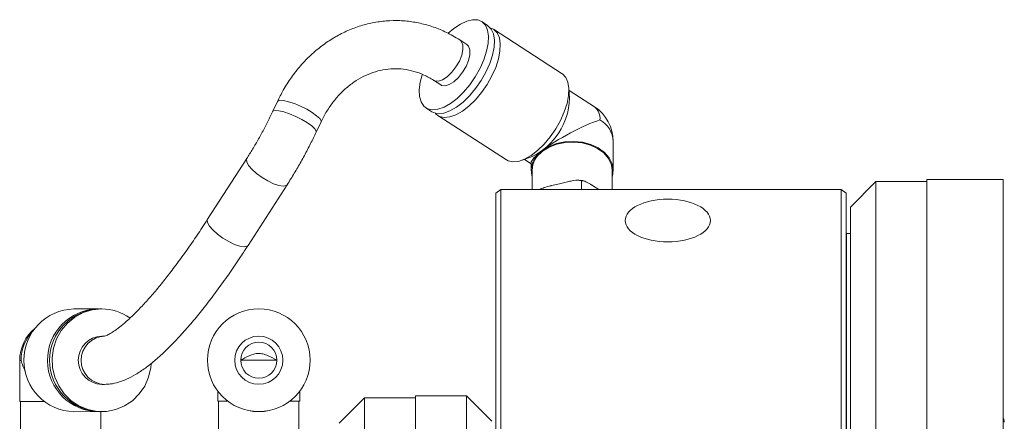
# Model space of a CAD drawing. Header units: inches. Extents: x 1.7 to 30.7, y 1.5 to 21.8.
# Tile 10 of 10: x 14.8 to 19.6, y 19.9 to 21.8. Entities that reach past the tile are written whole.
import ezdxf

# ---------------------------------------------------------------- set-up
doc = ezdxf.new("R2010")
doc.units = ezdxf.units.IN
doc.header["$MEASUREMENT"] = 0

msp = doc.modelspace()

# ---------------------------------------------------------------- linework, layer by layer
at = {"color": 7, "linetype": 'Continuous', "lineweight": 15}
for p, q in [((17.1037, 21.8197), (17.0747, 21.8385)), ((17.4697, 21.5828), (17.1328, 21.8009)), ((17.002, 21.7261), (16.967, 21.7488)), ((16.8386, 21.5505), (16.8736, 21.5278)), ((17.5058, 21.4609), (17.5026, 21.5134)), ((17.6283, 21.4201), (17.5033, 21.501)), ((16.0723, 21.447), (16.0486, 21.3966)), ((16.8009, 21.4155), (16.8299, 21.3967)), ((16.8589, 21.3779), (17.1958, 21.1598)), ((16.2623, 21.2959), (16.286, 21.3463)), ((17.7203, 21.1084), (17.7203, 21.2509)), ((15.9213, 21.1667), (15.7295, 20.869)), ((17.2726, 21.1582), (17.3218, 21.1768)), ((17.2842, 21.1626), (17.3172, 21.1413)), ((17.3172, 21.1458), (17.3172, 21.1084)), ((17.3219, 21.1084), (17.3219, 21.0147)), ((17.7156, 21.0147), (17.7156, 21.1084)), ((15.928, 20.741), (16.1199, 21.0387)), ((17.4567, 21.0434), (17.4179, 21.0343)), ((17.4955, 21.0526), (17.4567, 21.0434)), ((17.5646, 21.0581), (17.5646, 21.0147)), ((17.6495, 21.0154), (17.6189, 21.0346)), ((19.0095, 21.0537), (18.8845, 20.9287)), ((19.2595, 21.0537), (19.0095, 21.0537)), ((19.0095, 21.0537), (19.0095, 17.5737)), ((19.6345, 21.0637), (19.2595, 21.0637)), ((19.2595, 17.5637), (19.2595, 21.0637)), ((19.6345, 17.5637), (19.6345, 21.0637)), ((17.1438, 20.997), (17.1688, 21.0147)), ((17.1438, 19.279), (17.1438, 20.997)), ((17.1688, 21.0147), (17.1688, 19.2967)), ((18.8388, 21.0147), (17.1688, 21.0147)), ((17.6506, 21.0147), (17.6495, 21.0154)), ((18.8388, 19.2967), (18.8388, 21.0147)), ((18.8388, 21.0147), (18.8638, 20.997)), ((18.8638, 20.997), (18.8638, 19.279)), ((18.8845, 17.6987), (18.8845, 20.9287)), ((18.8645, 20.7988), (18.8638, 20.7983)), ((18.8645, 19.0455), (18.8645, 20.7988)), ((18.8645, 20.7988), (18.8845, 20.7988)), ((15.1895, 20.4291), (15.073, 20.429)), ((15.1896, 20.4291), (15.1945, 20.429)), ((15.2096, 20.4291), (15.1995, 20.4291)), ((15.2236, 20.2953), (15.2097, 20.2952)), ((14.8072, 20.177), (14.8072, 19.9754)), ((15.7285, 20.1776), (15.7285, 20.1776)), ((16.2325, 20.1776), (16.2325, 20.1776)), ((15.2098, 20.059), (15.2237, 20.059)), ((15.7789, 20.0263), (15.7789, 19.9759)), ((16.1821, 19.9759), (16.1821, 20.0263)), ((14.9269, 19.9755), (14.8119, 19.9754)), ((14.8119, 19.9754), (14.8119, 19.6967)), ((15.7836, 19.9759), (15.7836, 19.6972)), ((16.1773, 19.6972), (16.1773, 19.9759)), ((16.4995, 19.993), (16.3745, 19.868)), ((16.7495, 19.993), (16.4995, 19.993)), ((16.4995, 19.993), (16.4995, 19.4835)), ((16.9995, 20.003), (16.7495, 20.003)), ((16.7495, 20.003), (16.7495, 16.503)), ((17.1245, 19.878), (16.9995, 20.003)), ((16.9995, 20.003), (16.9995, 16.503)), ((15.0732, 19.9251), (15.1898, 19.9252)), ((15.1998, 19.9252), (15.2099, 19.9252)), ((15.2056, 19.6967), (15.2056, 19.9252))]:
    msp.add_line(p, q, dxfattribs=at)
at = {"color": 7, "linetype": 'Continuous', "lineweight": 15, "flags": 128}
for points in [[(16.9104, 21.7817), (16.9378, 21.8051), (16.97, 21.8268), (17.001, 21.8412), (17.0298, 21.8479), (17.0552, 21.8466), (17.0764, 21.8374), (17.0925, 21.8205), (17.1031, 21.7967), (17.1077, 21.7667), (17.1062, 21.7317), (17.0985, 21.6929), (17.0851, 21.6517), (17.0663, 21.6097), (17.0429, 21.5682), (17.0157, 21.5289), (16.9857, 21.4931), (16.9539, 21.4621), (16.9216, 21.4371), (16.8898, 21.419), (16.8598, 21.4084), (16.8326, 21.4057), (16.8092, 21.411), (16.7904, 21.4241), (16.777, 21.4445), (16.7694, 21.4715), (16.7678, 21.5042), (16.7725, 21.5412), (16.782, 21.5781)], [(17.1037, 21.8197), (17.1054, 21.8186), (17.1216, 21.8017), (17.1321, 21.7779), (17.1367, 21.748), (17.1352, 21.7129), (17.1276, 21.6741), (17.1141, 21.6329), (17.0954, 21.5909), (17.072, 21.5494), (17.0448, 21.5101), (17.0147, 21.4743), (16.983, 21.4433), (16.9506, 21.4183), (16.9189, 21.4002), (16.8889, 21.3896), (16.8617, 21.3869), (16.8383, 21.3922), (16.8299, 21.3967)], [(17.1168, 21.8081), (17.1344, 21.7998), (17.1506, 21.7829), (17.1612, 21.7591), (17.1658, 21.7292), (17.1643, 21.6941), (17.1566, 21.6553), (17.1432, 21.6141), (17.1244, 21.5721), (17.101, 21.5306), (17.0738, 21.4913), (17.0438, 21.4555), (17.012, 21.4245), (16.9797, 21.3995), (16.9479, 21.3814), (16.9179, 21.3708), (16.8907, 21.3681), (16.8673, 21.3734), (16.8485, 21.3865), (16.8458, 21.3895)], [(16.8388, 21.5504), (16.8444, 21.5476), (16.8621, 21.5464), (16.883, 21.5535), (16.9056, 21.5684), (16.9279, 21.5898), (16.9482, 21.6162), (16.9649, 21.6452), (16.9764, 21.6746), (16.9821, 21.7019), (16.9813, 21.7251), (16.9741, 21.7421), (16.967, 21.7488)], [(17.002, 21.7261), (17.0103, 21.7177), (17.0167, 21.6998), (17.0167, 21.6761), (17.0103, 21.6483), (16.998, 21.6189), (16.9809, 21.59), (16.9602, 21.5642), (16.9378, 21.5435), (16.9153, 21.5295), (16.8947, 21.5234), (16.8775, 21.5257), (16.8736, 21.5278)], [(17.4697, 21.5828), (17.4713, 21.5817), (17.4875, 21.5649), (17.4981, 21.5411), (17.5027, 21.5111), (17.5011, 21.4761), (17.4935, 21.4373), (17.4801, 21.3961), (17.4613, 21.354), (17.4379, 21.3125), (17.4107, 21.2732), (17.3807, 21.2374), (17.3489, 21.2065), (17.3166, 21.1815), (17.2848, 21.1634), (17.2548, 21.1527), (17.2276, 21.15), (17.2042, 21.1553), (17.1958, 21.1598)], [(16.286, 21.3463), (16.2863, 21.3518), (16.2795, 21.3631), (16.2646, 21.3771), (16.2427, 21.3927), (16.2157, 21.4086), (16.1858, 21.4236), (16.1553, 21.4363), (16.1267, 21.4458), (16.1024, 21.4514), (16.0843, 21.4525), (16.0739, 21.4491), (16.0723, 21.447)], [(16.2623, 21.2959), (16.2626, 21.3015), (16.2558, 21.3127), (16.2408, 21.3267), (16.219, 21.3423), (16.192, 21.3582), (16.162, 21.3732), (16.1315, 21.3859), (16.103, 21.3955), (16.0787, 21.401), (16.0606, 21.4021), (16.0502, 21.3987), (16.0486, 21.3966)], [(17.3701, 21.2046), (17.4028, 21.225), (17.441, 21.2399), (17.4827, 21.2487), (17.5262, 21.2509), (17.5694, 21.2464), (17.6101, 21.2355), (17.6466, 21.2186), (17.6771, 21.1966), (17.7002, 21.1705), (17.7149, 21.1414), (17.7203, 21.1108), (17.7163, 21.0801), (17.7156, 21.0777)], [(17.3736, 21.2024), (17.4055, 21.2223), (17.4428, 21.2368), (17.4836, 21.2454), (17.5261, 21.2475), (17.5682, 21.2432), (17.608, 21.2325), (17.6436, 21.216), (17.6734, 21.1945), (17.696, 21.169), (17.7103, 21.1406), (17.7156, 21.1108), (17.7156, 21.1084)], [(16.1199, 21.0387), (16.1146, 21.0341), (16.1001, 21.0316), (16.0793, 21.0348), (16.0536, 21.0436), (16.0253, 21.0571), (15.9966, 21.0743), (15.9699, 21.0938), (15.9472, 21.1141), (15.9305, 21.1334), (15.9212, 21.1502), (15.9198, 21.1632), (15.9213, 21.1667)], [(15.928, 20.741), (15.9227, 20.7364), (15.9083, 20.7339), (15.8874, 20.7371), (15.8618, 20.7459), (15.8334, 20.7594), (15.8048, 20.7766), (15.778, 20.7961), (15.7554, 20.8164), (15.7387, 20.8357), (15.7293, 20.8525), (15.728, 20.8655), (15.7295, 20.869)], [(15.4527, 20.1587), (15.4509, 20.1413), (15.44, 20.0947), (15.4207, 20.0511), (15.3938, 20.0121), (15.3603, 19.9791), (15.3214, 19.9532), (15.2784, 19.9354), (15.2329, 19.9263), (15.1866, 19.9263), (15.1411, 19.9354), (15.0981, 19.9532), (15.0591, 19.9791), (15.0256, 20.0121), (14.9987, 20.0512), (14.9795, 20.0947), (14.9686, 20.1413), (14.9664, 20.1891), (14.973, 20.2366), (14.9881, 20.2818), (15.0113, 20.3233), (15.0416, 20.3595), (15.078, 20.3891), (15.1192, 20.4111), (15.1636, 20.4246), (15.2097, 20.4291), (15.2097, 20.4291)], [(14.8072, 20.177), (14.8073, 20.177), (14.8139, 20.177)], [(16.0691, 20.1775), (16.0638, 20.1775), (16.0484, 20.1775), (16.0248, 20.1775), (15.9959, 20.1775), (15.9651, 20.1775), (15.9361, 20.1775), (15.9126, 20.1775), (15.8972, 20.1775), (15.8919, 20.1775)], [(14.8119, 19.9754), (14.8087, 19.9754), (14.8081, 19.9755), (14.8169, 19.9755), (14.8347, 19.9755), (14.8607, 19.9755), (14.8935, 19.9755), (14.9269, 19.9755)], [(15.7836, 19.9759), (15.7816, 19.9759), (15.7792, 19.9759), (15.7863, 19.9759), (15.8024, 19.9759), (15.8269, 19.9759), (15.8293, 19.9759)], [(16.1316, 19.9759), (16.1544, 19.9759), (16.1702, 19.9759), (16.1771, 19.9759), (16.1773, 19.9759)], [(16.1316, 19.9759), (16.1341, 19.9759), (16.1586, 19.9759), (16.1747, 19.9759), (16.1818, 19.9759), (16.1794, 19.9759), (16.1773, 19.9759)], [(19.6395, 19.8742), (19.6368, 19.8876), (19.6345, 19.8922)]]:
    msp.add_lwpolyline(points, dxfattribs=at)
at = {"color": 7, "linetype": 'Continuous', "lineweight": 15}
for centre, radius in [((15.9805, 20.1776), 0.252), ((15.9805, 20.1776), 0.1181), ((15.9805, 20.1775), 0.0886)]:
    msp.add_circle(centre, radius, dxfattribs=at)
for centre, radius, start, end in [((17.1778, 21.4716), 0.3281, 296.0334, 358.1372), ((17.5188, 21.2509), 0.2016, 0, 57.0853), ((17.5835, 21.364), 0.0718, 353.6271, 51.4164), ((17.5927, 21.2444), 0.1278, 2.9229, 60.895), ((17.4344, 21.1076), 0.1164, 123.5526, 194.8957), ((17.4409, 21.1042), 0.119, 124.4402, 177.9902), ((15.0792, 20.1771), 0.252, 91.3865, 268.6457), ((15.1956, 20.1772), 0.252, 91.3675, 269.807), ((15.2058, 20.1771), 0.252, 91.3865, 268.6458), ((15.2092, 20.1906), 0.2385, 54.5159, 89.8841), ((15.0088, 20.177), 0.2016, 128.6701, 180), ((15.0185, 20.1777), 0.2046, 134.603, 180.1989), ((15.2128, 20.1771), 0.1181, 91.4693, 268.5629), ((15.2267, 20.1771), 0.1181, 91.5256, 268.5836), ((15.9805, 20.1775), 0.1181, 90, 179.9999), ((15.9805, 20.1775), 0.0886, 0, 180), ((15.9805, 20.1775), 0.1181, 360, 90), ((15.9805, 20.1776), 0.252, 180, 0), ((15.9805, 20.1775), 0.252, 180, 0), ((15.8192, -11.1688), 31.1447, 89.98144, 90.0655)]:
    msp.add_arc(centre, radius, start, end, dxfattribs=at)
for centre, major_axis, ratio, start_param, end_param in [((17.5188, 21.2509), (0.2006, 0.1091), 0.179071, 0.732512, 2.303309), ((17.5188, 21.2509), (0.2006, 0.1091), 0.179071, 2.303309, 3.044499), ((15.0088, 20.177), (0.1597, -0.1596), 0.770311, 4.055705, 4.333191)]:
    msp.add_ellipse(centre, major_axis=major_axis, ratio=ratio, start_param=start_param, end_param=end_param, dxfattribs=at)
msp.add_ellipse((17.988, 20.8627), major_axis=(0.2093, 0), ratio=0.499926, dxfattribs=at)
for points, knots in [([(16.967, 21.7488), (16.9556, 21.7558), (16.9245, 21.7751), (16.871, 21.8007), (16.8066, 21.8233), (16.7403, 21.8379), (16.6732, 21.8445), (16.6059, 21.8432), (16.539, 21.8339), (16.4733, 21.8168), (16.4095, 21.7921), (16.3482, 21.76), (16.29, 21.7209), (16.2355, 21.6751), (16.1852, 21.6231), (16.14, 21.5654), (16.102, 21.5065), (16.0816, 21.4655), (16.0723, 21.447)], [0, 0, 0, 0, 0.037726, 0.102808, 0.167692, 0.232315, 0.296737, 0.361041, 0.425303, 0.489606, 0.554039, 0.618671, 0.683548, 0.748687, 0.814082, 0.879711, 0.945539, 1, 1, 1, 1]), ([(16.286, 21.3463), (16.2904, 21.3552), (16.3036, 21.3821), (16.3295, 21.424), (16.3649, 21.4695), (16.4044, 21.5093), (16.4473, 21.543), (16.493, 21.5701), (16.5408, 21.5903), (16.5903, 21.6032), (16.6409, 21.6085), (16.6919, 21.6062), (16.7423, 21.5958), (16.7918, 21.5781), (16.823, 21.5597), (16.8386, 21.5505)], [0, 0, 0, 0, 0.038151, 0.115576, 0.193076, 0.270801, 0.348909, 0.427595, 0.507079, 0.587551, 0.669091, 0.751554, 0.834515, 0.917171, 1, 1, 1, 1]), ([(16.0486, 21.3966), (16.0442, 21.3874), (16.0315, 21.3608), (16.0087, 21.3161), (15.9801, 21.2636), (15.9508, 21.2132), (15.931, 21.1819), (15.9213, 21.1667)], [0, 0, 0, 0, 0.117321, 0.340573, 0.564342, 0.788184, 1, 1, 1, 1]), ([(16.1199, 21.0387), (16.1259, 21.0482), (16.1434, 21.0756), (16.1719, 21.1231), (16.2044, 21.181), (16.2349, 21.239), (16.2533, 21.2773), (16.2623, 21.2959)], [0, 0, 0, 0, 0.1175335, 0.3414738, 0.5647903, 0.7878459, 1, 1, 1, 1]), ([(17.4179, 21.0343), (17.4166, 21.034), (17.4042, 21.0311), (17.3852, 21.0257), (17.3663, 21.0192), (17.36, 21.0149), (17.3597, 21.0147)], [0, 0, 0, 0, 0.064128, 0.628197, 0.981977, 1, 1, 1, 1]), ([(17.5646, 21.0581), (17.5604, 21.0591), (17.5468, 21.0624), (17.5222, 21.0585), (17.5033, 21.0543), (17.4955, 21.0526)], [0, 0, 0, 0, 0.204336, 0.673305, 1, 1, 1, 1]), ([(17.572, 21.0576), (17.5711, 21.0579), (17.5653, 21.0593), (17.5592, 21.0595), (17.5542, 21.0597)], [0, 0, 0, 0, 0.16618, 1, 1, 1, 1]), ([(17.6189, 21.0346), (17.6179, 21.0352), (17.6082, 21.0413), (17.593, 21.0503), (17.5752, 21.0581), (17.5676, 21.0581), (17.5646, 21.0581)], [0, 0, 0, 0, 0.052977, 0.518038, 0.809721, 1, 1, 1, 1]), ([(15.7295, 20.869), (15.7207, 20.8554), (15.6953, 20.8163), (15.6532, 20.754), (15.6036, 20.6839), (15.5549, 20.6183), (15.5074, 20.5578), (15.4616, 20.5027), (15.4179, 20.4536), (15.3769, 20.4107), (15.339, 20.3745), (15.3048, 20.3452), (15.2753, 20.3229), (15.251, 20.3076), (15.2333, 20.2987), (15.2229, 20.2953), (15.2225, 20.2953), (15.2223, 20.2953)], [0, 0, 0, 0, 0.039331, 0.113919, 0.188358, 0.262562, 0.33646, 0.409953, 0.482912, 0.555165, 0.626477, 0.696538, 0.764953, 0.831254, 0.894985, 0.955913, 1, 1, 1, 1]), ([(15.2237, 20.059), (15.2337, 20.0595), (15.2571, 20.0605), (15.293, 20.0689), (15.3333, 20.084), (15.377, 20.107), (15.4242, 20.1385), (15.4738, 20.1781), (15.5245, 20.2244), (15.5755, 20.276), (15.627, 20.3328), (15.6791, 20.3944), (15.7317, 20.4607), (15.7848, 20.5313), (15.838, 20.6059), (15.8858, 20.6761), (15.9158, 20.7221), (15.928, 20.741)], [0, 0, 0, 0, 0.040079, 0.09369, 0.153232, 0.221555, 0.297464, 0.375231, 0.451067, 0.525045, 0.597682, 0.66939, 0.740447, 0.811039, 0.881294, 0.951302, 1, 1, 1, 1]), ([(16.0691, 20.1775), (16.0556, 20.1853), (16.0345, 20.1976), (16.0033, 20.2091), (15.9782, 20.2119), (15.9463, 20.2066), (15.9183, 20.193), (15.8985, 20.1814), (15.8919, 20.1775)], [0, 0, 0, 0, 0.255555, 0.4011, 0.511066, 0.621167, 0.873508, 1, 1, 1, 1])]:
    msp.add_open_spline(points, degree=3, knots=knots, dxfattribs=at)

doc.saveas('drawing.dxf')
